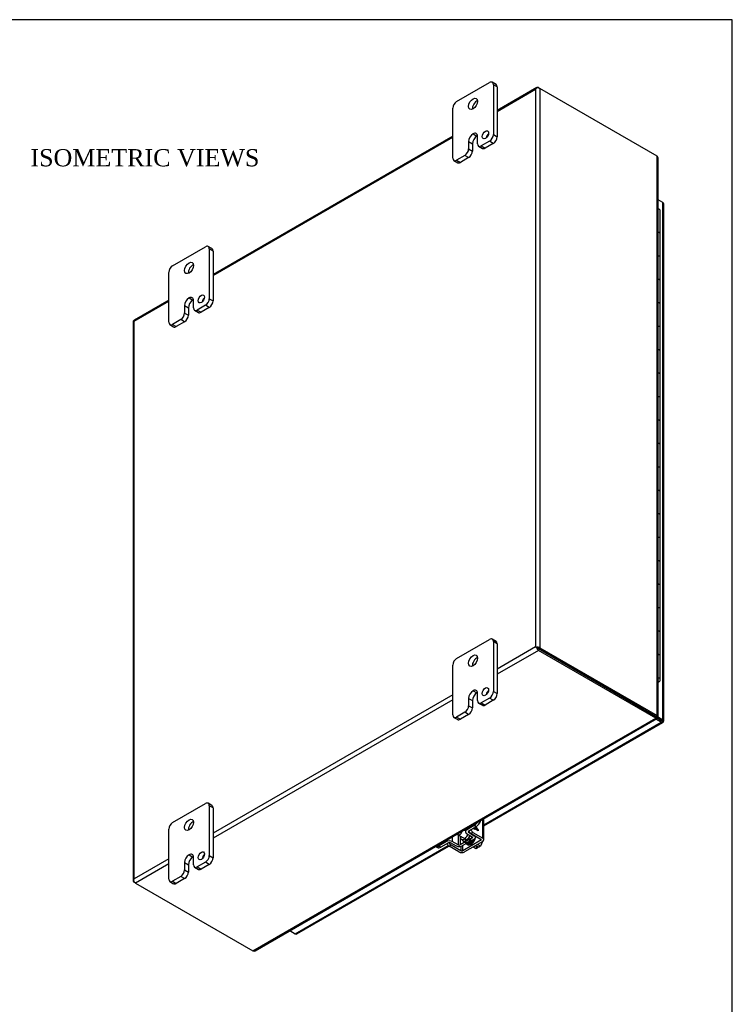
# Model space of a CAD drawing. Header units: inches. Extents: x 1 to 150, y -1 to 99.
# Tile 23 of 23: x 125 to 150, y 65 to 99. Entities that reach past the tile are written whole.
import ezdxf
from ezdxf.enums import TextEntityAlignment as Align

# ---------------------------------------------------------------- set-up
doc = ezdxf.new("R2010")
doc.units = ezdxf.units.IN
doc.header["$MEASUREMENT"] = 0
for name, color, linetype in [('COM42667', 7, 'Continuous'), ('COM42780', 7, 'Continuous'), ('COM48430', 7, 'Continuous'), ('COM56229', 7, 'Continuous'), ('Default', 7, 'Continuous'), ('FET07710', 7, 'Continuous'), ('HNG10620-20B', 7, 'Continuous'), ('HNG10620-20C', 7, 'Continuous'), ('HNG10620-20P', 7, 'Continuous'), ('PKT99', 7, 'Continuous'), ('SCC19011', 7, 'Continuous'), ('SPR20265', 7, 'Continuous'), ('WAF25035', 7, 'Continuous')]:
    doc.layers.add(name, color=color, linetype=linetype)
doc.styles.add('SEACAD_Times_New_Roman', font='times.ttf')

# ---------------------------------------------------------------- blocks, each defined once
blk = doc.blocks.new('SE7')
at = {"layer": 'COM42667', "color": 7, "linetype": 'Continuous'}
for p, q in [((141.009, 70.937), (141.009, 71.677)), ((140.668, 71.329), (140.649, 71.34)), ((140.668, 71.302), (140.668, 71.329)), ((140.687, 71.362), (140.687, 71.342)), ((140.687, 71.342), (140.688, 71.342)), ((140.687, 71.342), (140.767, 71.296)), ((140.688, 71.363), (140.688, 71.342)), ((140.688, 71.342), (140.768, 71.296)), ((140.768, 71.296), (140.71, 71.376)), ((140.722, 71.382), (140.802, 71.271)), ((140.723, 71.383), (140.802, 71.272)), ((140.967, 70.996), (140.967, 71.653)), ((140.626, 71.193), (140.558, 71.154)), ((140.558, 71.154), (140.9, 70.957)), ((140.626, 71.193), (140.967, 70.996)), ((140.688, 71.29), (140.668, 71.302)), ((140.687, 71.317), (140.688, 71.317)), ((140.687, 71.317), (140.687, 71.29)), ((140.802, 71.251), (140.688, 71.317)), ((140.688, 71.317), (140.688, 71.29)), ((140.767, 71.296), (140.768, 71.296)), ((140.802, 71.272), (140.802, 71.251)), ((140.802, 71.271), (140.802, 71.272)), ((140.802, 71.271), (140.802, 71.252)), ((139.86, 70.751), (139.793, 70.712)), ((140.134, 70.515), (139.793, 70.712)), ((140.201, 70.554), (139.86, 70.751)), ((140.201, 70.701), (140.201, 70.554)), ((140.9, 70.918), (140.269, 70.554)), ((140.269, 70.554), (140.269, 70.731)), ((140.967, 70.879), (140.336, 70.515)), ((140.9, 70.957), (140.9, 70.918))]:
    blk.add_line(p, q, dxfattribs=at)
for centre, major_axis, start_param, end_param in [((140.558, 71.256), (0.063, -0.108), 4.489942, 5.497787), ((140.626, 71.295), (-0.062, 0.108), 1.348349, 2.356194), ((140.866, 70.937), (-0.143, 0), 2.356194, 3.926991), ((139.793, 70.814), (0.063, -0.108), 4.489942, 5.497787), ((139.86, 70.853), (-0.063, 0.108), 1.365726, 2.356194), ((140.584, 70.972), (0.07, 0.122), 3.936158, 4.423993), ((140.866, 70.937), (-0.048, 0), 2.356194, 3.926991), ((140.235, 70.573), (-0.143, 0), 0.785398, 2.356194), ((140.235, 70.573), (-0.048, 0), 0.785398, 2.356194)]:
    blk.add_ellipse(centre, major_axis=major_axis, ratio=0.57735, start_param=start_param, end_param=end_param, dxfattribs=at)
at = {"layer": 'COM42780', "color": 7, "linetype": 'Continuous'}
for p, q in [((140.666, 71.427), (140.402, 71.275)), ((140.402, 71.327), (140.402, 71.275)), ((140.733, 71.388), (140.469, 71.236)), ((140.733, 71.388), (140.666, 71.427)), ((139.906, 71.04), (139.906, 70.874)), ((140.114, 71.103), (140.114, 70.758)), ((140.181, 71.064), (140.181, 70.758)), ((140.601, 71), (140.181, 70.758)), ((140.36, 71.303), (140.36, 71.217)), ((140.401, 71.159), (140.602, 71.039)), ((140.469, 71.236), (140.469, 71.198)), ((140.469, 71.198), (140.67, 71.077)), ((140.601, 71.04), (140.601, 71)), ((140.67, 71.09), (140.67, 71.077)), ((140.71, 71.02), (140.71, 71.066)), ((139.324, 70.704), (139.384, 70.67)), ((139.705, 70.873), (139.442, 70.721)), ((139.442, 70.721), (139.509, 70.682)), ((139.772, 70.834), (139.509, 70.682)), ((139.705, 70.924), (139.705, 70.873)), ((140.048, 70.718), (139.84, 70.834)), ((140.114, 70.758), (139.906, 70.874)), ((140.226, 70.953), (140.279, 70.923)), ((140.668, 70.962), (140.248, 70.719))]:
    blk.add_line(p, q, dxfattribs=at)
for centre, major_axis, start_param, end_param in [((140.666, 71.631), (-0.125, -0.217), 0.785398, 1.512746), ((140.733, 71.593), (0.125, 0.217), 3.926991, 5.122069), ((140.324, 71.122), (-0.097, -0.169), 5.388342, 6.283185), ((140.324, 71.122), (-0.097, -0.169), 0, 1.937133), ((140.324, 71.122), (-0.097, -0.169), 3.658319, 4.036436), ((140.503, 71.217), (0.143, 0), 2.356194, 3.909538), ((140.391, 71.083), (0.098, 0.169), 3.906326, 5.072215), ((140.503, 71.217), (0.048, 0), 2.356194, 3.909538), ((140.567, 71.02), (-0.048, 0), 2.356194, 3.909538), ((140.567, 71.02), (-0.143, 0), 2.356194, 3.909538), ((139.442, 70.925), (0.125, 0.217), 3.199643, 3.926991), ((139.509, 70.886), (0.125, 0.217), 3.141593, 3.926991), ((139.806, 70.814), (0.143, 0), 0.802851, 2.356194), ((139.806, 70.814), (0.048, 0), 0.802851, 2.356194), ((140.147, 70.778), (0.143, 0), 3.944444, 5.497787), ((140.147, 70.778), (0.048, 0), 3.944444, 5.497787)]:
    blk.add_ellipse(centre, major_axis=major_axis, ratio=0.57735, start_param=start_param, end_param=end_param, dxfattribs=at)
at = {"layer": 'COM48430', "color": 7, "linetype": 'Continuous'}
for p, q in [((142.854, 97.134), (141.468, 96.334)), ((141.468, 96.297), (142.806, 97.07)), ((142.806, 97.07), (142.806, 77.65)), ((142.836, 97.111), (142.836, 97.111)), ((142.908, 97.128), (142.959, 97.099)), ((147.048, 94.738), (142.959, 97.099)), ((142.959, 97.099), (142.959, 77.621)), ((139.921, 95.441), (131.568, 90.618)), ((131.568, 90.582), (139.921, 95.404)), ((147.048, 75.259), (147.048, 94.738)), ((147.08, 75.24), (147.08, 94.668)), ((130.022, 89.725), (128.813, 89.028)), ((128.816, 88.993), (130.022, 89.689)), ((128.785, 88.978), (128.785, 69.5)), ((128.816, 69.573), (128.816, 88.993)), ((142.806, 77.65), (141.468, 76.878)), ((142.908, 77.532), (141.468, 76.701)), ((142.857, 77.621), (142.806, 77.65)), ((142.836, 77.633), (142.908, 77.591)), ((142.836, 77.633), (142.908, 77.591)), ((146.997, 75.23), (142.908, 77.591)), ((142.908, 77.591), (146.997, 75.23)), ((146.997, 75.171), (142.908, 77.532)), ((142.959, 77.621), (147.048, 75.259)), ((139.921, 75.985), (131.568, 71.162)), ((139.921, 75.808), (131.568, 70.986)), ((132.957, 67.065), (146.997, 75.171)), ((133.033, 67.072), (147.03, 75.153)), ((146.979, 75.219), (147.03, 75.19)), ((147.019, 75.203), (146.994, 75.217)), ((146.994, 75.217), (147.019, 75.203)), ((146.997, 75.23), (147.048, 75.259)), ((146.997, 75.23), (146.997, 75.171)), ((147.004, 75.247), (147.048, 75.222)), ((147.007, 75.239), (147.031, 75.225)), ((147.031, 75.225), (147.007, 75.239)), ((147.019, 75.203), (147.03, 75.19)), ((147.031, 75.225), (147.048, 75.222)), ((130.022, 70.269), (128.816, 69.573)), ((130.022, 70.093), (128.867, 69.426)), ((128.795, 69.527), (128.795, 69.527)), ((128.867, 69.426), (128.816, 69.456)), ((128.867, 69.426), (132.957, 67.065))]:
    blk.add_line(p, q, dxfattribs=at)
for centre, start, end in [((146.987, 94.668), 0, 48.6182), ((132.987, 67.153), 251.3818, 300)]:
    blk.add_arc(centre, 0.0923, start, end, dxfattribs=at)
for centre, major_axis, ratio, start_param, end_param in [((142.882, 97.025), (0.076, 0.132), 0.577982, 1.230411, 1.570248), ((142.882, 97.025), (0.076, 0.132), 0.577982, 1.231508, 1.571345), ((142.908, 97.04), (0.054, -0.0935), 0.57735, 2.356194, 3.587154), ((142.882, 97.055), (0.108, 0), 0.57735, 0.785398, 2.016358), ((128.893, 88.978), (0.108, 0), 0.57735, 2.696031, 3.141593), ((128.867, 88.934), (0.054, -0.0935), 0.57735, 3.141593, 3.587154), ((128.893, 88.949), (-0.108, 0.062), 0.000948, -0.784852, -0.445015), ((128.893, 88.949), (-0.108, 0.062), 0.000948, 0.445015, 0.784852), ((142.882, 77.606), (-0.108, 0.062), 0.000948, 0.784852, 1.124689), ((142.882, 77.606), (-0.108, 0.062), 0.000948, -1.124689, -0.784852), ((142.882, 77.577), (0.108, 0), 0.57735, 0.785398, 2.016358), ((142.908, 77.621), (0.054, -0.0935), 0.57735, 4.266828, 5.497787), ((142.882, 77.606), (0.036, -0.0208), 0.000948, 3.926445, 5.497241), ((142.882, 77.606), (0.036, -0.0207), 0.000948, 0.785944, 2.356741), ((128.893, 69.5), (0.108, 0), 0.57735, 2.696031, 3.926991), ((128.893, 69.529), (-0.076, -0.132), 0.577982, 4.712938, 5.052774), ((128.893, 69.529), (-0.076, -0.132), 0.577982, 4.71184, 5.051677), ((128.867, 69.514), (0.054, -0.0935), 0.57735, 4.266828, 5.497787)]:
    blk.add_ellipse(centre, major_axis=major_axis, ratio=ratio, start_param=start_param, end_param=end_param, dxfattribs=at)
for points in [[(146.979, 75.219), (146.983, 75.218), (146.986, 75.216), (146.991, 75.215), (146.992, 75.215), (146.995, 75.216), (146.996, 75.218), (146.997, 75.223), (146.997, 75.226), (146.997, 75.23)], [(147.03, 75.19), (147.034, 75.181), (147.035, 75.172), (147.035, 75.16), (147.033, 75.155), (147.026, 75.151), (147.021, 75.152), (147.01, 75.158), (147.004, 75.163), (146.997, 75.171)], [(147.048, 75.222), (147.058, 75.223), (147.066, 75.226), (147.077, 75.233), (147.08, 75.237), (147.08, 75.244), (147.077, 75.248), (147.066, 75.255), (147.058, 75.258), (147.048, 75.259)]]:
    blk.add_open_spline(points, degree=3, knots=[0, 0, 0, 0, 0.25, 0.25, 0.5, 0.5, 0.75, 0.75, 1, 1, 1, 1], dxfattribs=at)
blk.add_open_spline([(147.008, 75.24), (147.008, 75.238), (147.004, 75.235), (146.997, 75.23)], degree=3, dxfattribs=at)
at = {"layer": 'COM56229', "color": 7, "linetype": 'Continuous'}
for p, q in [((147.241, 93.128), (147.08, 93.221)), ((147.241, 75.115), (147.241, 93.128)), ((147.272, 75.071), (147.272, 93.084)), ((146.704, 75.399), (146.704, 75.399)), ((146.733, 75.383), (146.733, 75.383)), ((147.19, 75.027), (147, 75.136)), ((147.033, 75.176), (147.19, 75.086)), ((147.19, 75.086), (147.033, 75.176)), ((147.054, 75.223), (147.241, 75.115)), ((141.009, 71.458), (147.19, 75.027)), ((141.009, 71.422), (147.244, 75.022)), ((147.19, 75.086), (147.19, 75.086)), ((147.19, 75.086), (147.19, 75.086)), ((147.19, 75.086), (147.241, 75.056)), ((147.262, 75.044), (147.19, 75.086)), ((147.262, 75.044), (147.19, 75.086)), ((134.431, 67.661), (139.761, 70.738)), ((134.485, 67.655), (139.786, 70.716)), ((134.242, 67.77), (134.431, 67.661))]:
    blk.add_line(p, q, dxfattribs=at)
for centre, major_axis, ratio, start_param, end_param in [((147.164, 93.084), (-0.108, 0), 0.57735, 3.141593, 3.926991), ((147.164, 75.071), (-0.108, 0), 0.57735, 2.696031, 3.926991), ((147.164, 75.101), (-0.036, 0.0207), 0.000948, 2.356741, 3.927537), ((147.164, 75.101), (-0.036, 0.0208), 0.000948, 2.355648, 3.926445), ((147.19, 75.115), (-0.054, 0.0935), 0.57735, 2.356194, 3.587154), ((147.164, 75.101), (0.108, -0.062), 0.000948, -0.784852, -0.445015), ((147.164, 75.101), (0.108, -0.062), 0.000948, 0.445015, 0.784852), ((134.431, 67.749), (-0.054, 0.0935), 0.57735, 2.356194, 3.141593)]:
    blk.add_ellipse(centre, major_axis=major_axis, ratio=ratio, start_param=start_param, end_param=end_param, dxfattribs=at)
at = {"layer": 'FET07710', "color": 7, "linetype": 'Continuous'}
for p, q in [((140.054, 96.64), (141.203, 97.304)), ((141.429, 97.237), (141.297, 97.313)), ((141.336, 97.227), (141.336, 95.492)), ((141.468, 97.151), (141.336, 97.227)), ((141.468, 97.151), (141.468, 95.416)), ((139.921, 94.676), (139.921, 96.411)), ((140.629, 95.517), (140.629, 95.517)), ((140.629, 95.517), (140.761, 95.441)), ((140.629, 95.517), (140.761, 95.441)), ((140.761, 95.441), (140.761, 95.441)), ((140.783, 95.173), (140.783, 95.428)), ((141.336, 95.492), (141.468, 95.416)), ((140.474, 95.25), (140.474, 94.995)), ((140.474, 95.25), (140.607, 95.174)), ((140.474, 94.995), (140.607, 94.919)), ((140.607, 95.174), (140.607, 94.919)), ((140.822, 95.087), (140.954, 95.011)), ((141.203, 95.262), (140.916, 95.097)), ((140.916, 95.097), (141.048, 95.02)), ((141.335, 95.186), (141.048, 95.02)), ((141.335, 95.186), (141.203, 95.262)), ((140.342, 94.765), (140.054, 94.599)), ((140.474, 94.689), (140.186, 94.523)), ((140.474, 94.689), (140.342, 94.765)), ((139.96, 94.59), (140.093, 94.513)), ((140.054, 94.599), (140.186, 94.523)), ((130.155, 90.925), (131.304, 91.588)), ((131.53, 91.521), (131.397, 91.598)), ((131.436, 91.512), (131.436, 89.777)), ((131.568, 91.435), (131.436, 91.512)), ((131.568, 91.435), (131.568, 89.7)), ((130.022, 88.96), (130.022, 90.695)), ((130.575, 89.535), (130.575, 89.279)), ((130.575, 89.535), (130.707, 89.458)), ((130.729, 89.802), (130.729, 89.802)), ((130.729, 89.802), (130.862, 89.725)), ((130.729, 89.802), (130.861, 89.725)), ((130.862, 89.725), (130.861, 89.725)), ((130.884, 89.458), (130.884, 89.713)), ((131.304, 89.547), (131.016, 89.381)), ((131.436, 89.471), (131.304, 89.547)), ((131.436, 89.777), (131.568, 89.7)), ((130.575, 89.279), (130.707, 89.203)), ((130.707, 89.458), (130.707, 89.203)), ((130.922, 89.372), (131.055, 89.295)), ((131.016, 89.381), (131.148, 89.305)), ((131.436, 89.471), (131.148, 89.305)), ((130.061, 88.874), (130.193, 88.798)), ((130.442, 89.05), (130.155, 88.884)), ((130.155, 88.884), (130.287, 88.807)), ((130.575, 88.973), (130.287, 88.807)), ((130.575, 88.973), (130.442, 89.05)), ((140.054, 77.249), (141.203, 77.912)), ((141.429, 77.845), (141.297, 77.921)), ((141.336, 77.835), (141.336, 76.1)), ((141.468, 77.759), (141.336, 77.835)), ((141.468, 77.759), (141.468, 76.024)), ((139.921, 75.284), (139.921, 77.019)), ((140.629, 76.125), (140.629, 76.125)), ((140.629, 76.125), (140.761, 76.049)), ((140.629, 76.125), (140.761, 76.049)), ((140.474, 75.858), (140.474, 75.603)), ((140.474, 75.858), (140.607, 75.782)), ((140.607, 75.782), (140.607, 75.527)), ((140.761, 76.049), (140.761, 76.049)), ((140.783, 75.781), (140.783, 76.036)), ((141.203, 75.871), (140.916, 75.705)), ((141.335, 75.794), (141.048, 75.628)), ((141.335, 75.794), (141.203, 75.871)), ((141.336, 76.1), (141.468, 76.024)), ((140.474, 75.603), (140.607, 75.527)), ((140.822, 75.695), (140.954, 75.619)), ((140.916, 75.705), (141.048, 75.628)), ((139.96, 75.198), (140.093, 75.122)), ((140.342, 75.373), (140.054, 75.207)), ((140.054, 75.207), (140.186, 75.131)), ((140.474, 75.297), (140.186, 75.131)), ((140.474, 75.297), (140.342, 75.373)), ((130.155, 71.533), (131.304, 72.196)), ((131.53, 72.129), (131.397, 72.206)), ((131.436, 72.12), (131.436, 70.385)), ((131.568, 72.044), (131.436, 72.12)), ((131.568, 72.044), (131.568, 70.309)), ((130.022, 69.568), (130.022, 71.303)), ((130.729, 70.41), (130.729, 70.41)), ((130.729, 70.41), (130.862, 70.334)), ((130.729, 70.41), (130.861, 70.333)), ((130.862, 70.334), (130.861, 70.333)), ((130.884, 70.066), (130.884, 70.321)), ((131.436, 70.385), (131.568, 70.309)), ((130.575, 70.143), (130.575, 69.888)), ((130.575, 70.143), (130.707, 70.066)), ((130.707, 70.066), (130.707, 69.811)), ((130.922, 69.98), (131.055, 69.904)), ((131.304, 70.155), (131.016, 69.989)), ((131.016, 69.989), (131.148, 69.913)), ((131.436, 70.079), (131.148, 69.913)), ((131.436, 70.079), (131.304, 70.155)), ((130.442, 69.658), (130.155, 69.492)), ((130.575, 69.582), (130.442, 69.658)), ((130.575, 69.888), (130.707, 69.811)), ((130.061, 69.483), (130.193, 69.406)), ((130.155, 69.492), (130.287, 69.415)), ((130.575, 69.582), (130.287, 69.415))]:
    blk.add_line(p, q, dxfattribs=at)
for centre, major_axis, start_param, end_param in [((141.203, 97.151), (-0.094, -0.162), 2.356194, 3.926991), ((141.335, 97.074), (-0.094, -0.162), 2.356194, 3.141593), ((140.054, 96.487), (0.094, 0.162), 0.785398, 2.356194), ((140.761, 96.487), (0.109, 0.189), 0.649107, 2.492486), ((140.629, 95.339), (0.109, 0.189), 0.785398, 2.356194), ((140.761, 95.263), (0.109, 0.189), 0.785398, 2.356194), ((140.629, 95.339), (-0.109, -0.189), 2.356194, 3.926991), ((140.761, 95.263), (-0.109, -0.189), 3.793313, 3.926991), ((141.192, 95.409), (0.078, 0.135), 1.008936, 2.132657), ((141.203, 95.416), (-0.094, -0.162), 0.785398, 2.356194), ((141.335, 95.339), (0.094, 0.162), 3.926991, 5.497787), ((140.342, 94.918), (-0.094, -0.162), 0.785398, 2.356194), ((140.916, 95.25), (0.094, 0.162), 2.356194, 3.926991), ((141.048, 95.173), (0.094, 0.162), 3.141593, 3.926991), ((140.054, 94.752), (0.094, 0.162), 2.356194, 3.926991), ((140.474, 94.842), (0.094, 0.162), 3.926991, 5.497787), ((140.186, 94.676), (0.094, 0.162), 3.141593, 3.926991), ((131.304, 91.435), (-0.094, -0.162), 2.356194, 3.926991), ((131.436, 91.359), (-0.094, -0.162), 2.356194, 3.141593), ((130.155, 90.772), (0.094, 0.162), 0.785398, 2.356194), ((130.861, 90.772), (0.109, 0.189), 0.649107, 2.492486), ((130.729, 89.624), (-0.109, -0.189), 2.356194, 3.926991), ((130.729, 89.624), (0.109, 0.189), 0.785398, 2.356194), ((130.861, 89.547), (0.109, 0.189), 0.785398, 2.356194), ((130.862, 89.547), (-0.109, -0.189), 3.793313, 3.926991), ((131.292, 89.694), (0.078, 0.135), 1.008936, 2.132657), ((131.304, 89.7), (-0.094, -0.162), 0.785398, 2.356194), ((131.436, 89.624), (0.094, 0.162), 3.926991, 5.497787), ((130.442, 89.203), (-0.094, -0.162), 0.785398, 2.356194), ((130.575, 89.127), (0.094, 0.162), 3.926991, 5.497787), ((131.016, 89.534), (0.094, 0.162), 2.356194, 3.926991), ((131.148, 89.458), (0.094, 0.162), 3.141593, 3.926991), ((130.155, 89.037), (0.094, 0.162), 2.356194, 3.926991), ((130.287, 88.96), (0.094, 0.162), 3.141593, 3.926991), ((141.203, 77.759), (-0.094, -0.162), 2.356194, 3.926991), ((141.335, 77.682), (-0.094, -0.162), 2.356194, 3.141593), ((140.054, 77.095), (0.094, 0.162), 0.785398, 2.356194), ((140.761, 77.096), (0.109, 0.189), 0.649107, 2.492486), ((140.629, 75.947), (0.109, 0.189), 0.785398, 2.356194), ((140.629, 75.947), (-0.109, -0.189), 2.356194, 3.926991), ((141.192, 76.018), (0.078, 0.135), 1.008936, 2.132657), ((140.761, 75.871), (0.109, 0.189), 0.785398, 2.356194), ((140.761, 75.871), (-0.109, -0.189), 3.793313, 3.926991), ((140.916, 75.858), (0.094, 0.162), 2.356194, 3.926991), ((141.203, 76.024), (-0.094, -0.162), 0.785398, 2.356194), ((141.335, 75.947), (0.094, 0.162), 3.926991, 5.497787), ((140.342, 75.527), (-0.094, -0.162), 0.785398, 2.356194), ((140.474, 75.45), (0.094, 0.162), 3.926991, 5.497787), ((141.048, 75.781), (0.094, 0.162), 3.141593, 3.926991), ((140.054, 75.36), (0.094, 0.162), 2.356194, 3.926991), ((140.186, 75.284), (0.094, 0.162), 3.141593, 3.926991), ((131.304, 72.043), (-0.094, -0.162), 2.356194, 3.926991), ((131.436, 71.967), (-0.094, -0.162), 2.356194, 3.141593), ((130.155, 71.38), (0.094, 0.162), 0.785398, 2.356194), ((130.861, 71.38), (0.109, 0.189), 0.649107, 2.492486), ((130.729, 70.232), (0.109, 0.189), 0.785398, 2.356194), ((130.861, 70.155), (0.109, 0.189), 0.785398, 2.356194), ((130.729, 70.232), (-0.109, -0.189), 2.356194, 3.926991), ((130.862, 70.156), (-0.109, -0.189), 3.793313, 3.926991), ((131.292, 70.302), (0.078, 0.135), 1.008936, 2.132657), ((131.304, 70.308), (-0.094, -0.162), 0.785398, 2.356194), ((131.436, 70.232), (0.094, 0.162), 3.926991, 5.497787), ((131.016, 70.142), (0.094, 0.162), 2.356194, 3.926991), ((130.442, 69.811), (-0.094, -0.162), 0.785398, 2.356194), ((130.575, 69.735), (0.094, 0.162), 3.926991, 5.497787), ((131.148, 70.066), (0.094, 0.162), 3.141593, 3.926991), ((130.155, 69.645), (0.094, 0.162), 2.356194, 3.926991), ((130.287, 69.569), (0.094, 0.162), 3.141593, 3.926991)]:
    blk.add_ellipse(centre, major_axis=major_axis, ratio=0.57735, start_param=start_param, end_param=end_param, dxfattribs=at)
for centre, major_axis in [((140.629, 96.564), (0.109, 0.189)), ((141.059, 95.486), (0.078, 0.135)), ((130.729, 90.848), (0.109, 0.189)), ((131.16, 89.77), (0.078, 0.135)), ((140.629, 77.172), (0.109, 0.189)), ((141.059, 76.094), (0.078, 0.135)), ((130.729, 71.456), (0.109, 0.189)), ((131.16, 70.378), (0.078, 0.135))]:
    blk.add_ellipse(centre, major_axis=major_axis, ratio=0.57735, dxfattribs=at)
at = {"layer": 'HNG10620-20B', "color": 7, "linetype": 'Continuous'}
for p, q in [((147.152, 91.2), (147.152, 92.017)), ((147.152, 89.567), (147.152, 90.384)), ((147.152, 87.934), (147.152, 88.751)), ((147.152, 86.301), (147.152, 87.118)), ((147.152, 84.668), (147.152, 85.485)), ((147.152, 83.035), (147.152, 83.852)), ((147.152, 81.402), (147.152, 82.219)), ((147.152, 79.769), (147.152, 80.586)), ((147.152, 78.136), (147.152, 78.953)), ((147.152, 76.503), (147.152, 77.32))]:
    blk.add_line(p, q, dxfattribs=at)
for centre, major_axis, start_param, end_param in [((146.998, 92.017), (-0.154, 0), 3.141593, 4.152463), ((146.998, 91.2), (-0.154, 0), 3.141593, 4.152463), ((146.998, 90.384), (-0.154, 0), 3.141593, 4.152463), ((146.998, 89.567), (-0.154, 0), 3.141593, 4.152463), ((146.998, 88.751), (-0.154, 0), 3.141593, 4.152463), ((146.998, 87.934), (-0.154, 0), 3.141593, 4.152463), ((146.998, 87.118), (-0.154, 0), 3.141593, 4.152463), ((146.998, 86.301), (-0.154, 0), 3.141593, 4.152463), ((146.998, 85.485), (-0.154, 0), 3.141593, 4.152463), ((146.998, 84.668), (-0.154, 0), 3.141593, 4.152463), ((146.998, 83.852), (-0.154, 0), 3.141593, 4.152463), ((146.998, 83.035), (-0.154, 0), 3.141593, 4.152463), ((146.998, 82.219), (-0.154, 0), 3.141593, 4.152463), ((146.998, 81.402), (-0.154, 0), 3.141593, 4.152463), ((146.998, 80.586), (-0.154, 0), 3.141593, 4.152463), ((146.998, 79.769), (-0.154, 0), 3.141593, 4.152463), ((146.998, 78.953), (-0.154, 0), 3.141593, 4.152463), ((146.998, 78.136), (-0.154, 0), 3.141593, 4.152463), ((146.998, 77.32), (-0.154, 0), 3.141593, 4.152463), ((146.998, 76.503), (-0.154, 0), 2.130723, 4.152463), ((146.998, 76.503), (-0.0938, 0), 2.628118, 3.655067)]:
    blk.add_ellipse(centre, major_axis=major_axis, ratio=0.57735, start_param=start_param, end_param=end_param, dxfattribs=at)
at = {"layer": 'HNG10620-20C', "color": 7, "linetype": 'Continuous'}
for p, q in [((147.152, 92.017), (147.152, 92.833)), ((147.152, 90.384), (147.152, 91.2)), ((147.152, 88.751), (147.152, 89.567)), ((147.152, 87.118), (147.152, 87.934)), ((147.152, 85.485), (147.152, 86.301)), ((147.152, 83.852), (147.152, 84.668)), ((147.152, 82.219), (147.152, 83.035)), ((147.152, 80.586), (147.152, 81.402)), ((147.152, 78.953), (147.152, 79.769)), ((147.152, 77.32), (147.152, 78.136))]:
    blk.add_line(p, q, dxfattribs=at)
for centre in [(146.998, 92.833), (146.998, 92.017), (146.998, 91.2), (146.998, 90.384), (146.998, 89.567), (146.998, 88.751), (146.998, 87.934), (146.998, 87.118), (146.998, 86.301), (146.998, 85.485), (146.998, 84.668), (146.998, 83.852), (146.998, 83.035), (146.998, 82.219), (146.998, 81.402), (146.998, 80.586), (146.998, 79.769), (146.998, 78.953), (146.998, 78.136), (146.998, 77.32)]:
    blk.add_ellipse(centre, major_axis=(0.154, 0), ratio=0.57735, start_param=0, end_param=1.01087, dxfattribs=at)
at = {"layer": 'HNG10620-20P', "color": 7, "linetype": 'Continuous'}
blk.add_ellipse((146.998, 76.503), major_axis=(-0.0938, 0), ratio=0.57735, start_param=2.628118, end_param=3.655067, dxfattribs=at)
at = {"layer": 'PKT99', "color": 7, "linetype": 'Continuous'}
for p, q in [((143.317, 77.355), (143.317, 77.355)), ((143.759, 77.099), (143.759, 77.1)), ((143.844, 77.051), (143.844, 77.05)), ((144.42, 76.718), (144.421, 76.718))]:
    blk.add_line(p, q, dxfattribs=at)
at = {"layer": 'SCC19011', "color": 7, "linetype": 'Continuous'}
for p, q in [((140.105, 71.108), (140.416, 70.928)), ((140.36, 71.242), (140.308, 71.272)), ((140.513, 70.872), (140.536, 70.859)), ((140.734, 70.621), (140.627, 70.683)), ((140.768, 70.718), (140.72, 70.69)), ((140.72, 70.69), (140.787, 70.651)), ((140.787, 70.651), (140.734, 70.621)), ((140.759, 70.693), (140.759, 70.712)), ((140.78, 70.68), (140.759, 70.693)), ((140.768, 70.718), (140.835, 70.679)), ((140.888, 70.71), (140.781, 70.772)), ((140.787, 70.651), (140.787, 70.668)), ((140.888, 70.71), (140.835, 70.679)), ((140.954, 70.872), (140.888, 70.71))]:
    blk.add_line(p, q, dxfattribs=at)
blk.add_arc((140.772, 70.667), 0.0158, 2.8527, 56.6228, dxfattribs=at)
for start_param, end_param in [(5.73134, 6.283185), (0, 2.122642)]:
    blk.add_ellipse((140.166, 71.213), major_axis=(-0.061, -0.106), ratio=0.57735, start_param=start_param, end_param=end_param, dxfattribs=at)
at = {"layer": 'SPR20265', "color": 7, "linetype": 'Continuous'}
blk.add_ellipse((140.376, 70.929), major_axis=(-0.0088, 0.0152), ratio=0.57735, start_param=0.079706, end_param=6.162556, dxfattribs=at)
for points, knots in [([(140.307, 70.87), (140.314, 70.861), (140.338, 70.839), (140.391, 70.83), (140.458, 70.857), (140.523, 70.914), (140.568, 70.984), (140.586, 71.029), (140.591, 71.046)], [0.63727399, 0.63727399, 0.63727399, 0.63727399, 0.64382532, 0.65531974, 0.66603275, 0.67794567, 0.68908162, 0.69558213, 0.69558213, 0.69558213, 0.69558213]), ([(140.521, 71.088), (140.514, 71.063), (140.492, 71.011), (140.443, 70.946), (140.406, 70.918), (140.389, 70.909)], [0.13189723, 0.13189723, 0.13189723, 0.13189723, 0.14304791, 0.15433912, 0.16531599, 0.16531599, 0.16531599, 0.16531599]), ([(140.4, 70.789), (140.413, 70.772), (140.446, 70.751), (140.506, 70.752), (140.567, 70.779), (140.63, 70.833), (140.684, 70.911), (140.716, 70.989), (140.726, 71.038), (140.728, 71.057)], [0.08932305, 0.08932305, 0.08932305, 0.08932305, 0.10114257, 0.11117005, 0.12094126, 0.13248111, 0.14368626, 0.15480888, 0.16269732, 0.16269732, 0.16269732, 0.16269732]), ([(140.233, 70.948), (140.239, 70.93), (140.262, 70.898), (140.321, 70.883), (140.362, 70.902), (140.385, 70.914)], [0.96824178, 0.96824178, 0.96824178, 0.96824178, 0.97795505, 0.9897125, 1, 1, 1, 1]), ([(140.274, 70.901), (140.279, 70.892), (140.296, 70.873), (140.331, 70.861), (140.359, 70.863), (140.371, 70.866)], [0.80727074, 0.80727074, 0.80727074, 0.80727074, 0.81277318, 0.82163568, 0.82764785, 0.82764785, 0.82764785, 0.82764785]), ([(140.356, 70.838), (140.36, 70.83), (140.375, 70.805), (140.411, 70.78), (140.471, 70.778), (140.537, 70.808), (140.602, 70.87), (140.636, 70.923), (140.649, 70.95)], [0.27325677, 0.27325677, 0.27325677, 0.27325677, 0.27812393, 0.28865739, 0.29816075, 0.31030721, 0.32189923, 0.332692, 0.332692, 0.332692, 0.332692]), ([(140.403, 70.808), (140.406, 70.807), (140.43, 70.807), (140.479, 70.821), (140.531, 70.862), (140.557, 70.892), (140.563, 70.9)], [0.47494242, 0.47494242, 0.47494242, 0.47494242, 0.47679456, 0.48803535, 0.49967137, 0.50324697, 0.50324697, 0.50324697, 0.50324697])]:
    blk.add_open_spline(points, degree=3, knots=knots, dxfattribs=at)
at = {"layer": 'WAF25035', "color": 7, "linetype": 'Continuous'}
blk.add_ellipse((140.683, 70.915), major_axis=(0.125, 0.217), ratio=0.57735, start_param=3.707461, end_param=4.14652, dxfattribs=at)
blk = doc.blocks.new('BORDER')
at = {"layer": 'Default', "color": 7, "linetype": 'Continuous'}
for p, q in [((0, 27.86), (-41.86, 27.86)), ((0, 0), (0, 27.86))]:
    blk.add_line(p, q, dxfattribs=at)

msp = doc.modelspace()

# ---------------------------------------------------------------- block references
at = {"layer": 'Default', "color": 7, "xscale": 3.56, "yscale": 3.56, "zscale": 3.56}
msp.add_blockref('BORDER', (149.664, 0.311), dxfattribs=at)
at = {"layer": 'Default'}
msp.add_blockref('SE7', (0, 0), dxfattribs=at)

# ---------------------------------------------------------------- texts
at = {"layer": 'Default', "color": 7, "linetype": 'Continuous', "style": 'SEACAD_Times_New_Roman'}
msp.add_text('ISOMETRIC VIEWS', height=0.6, dxfattribs=at).set_placement((125.202, 94.986), align=Align.TOP_LEFT)

doc.saveas('drawing.dxf')
